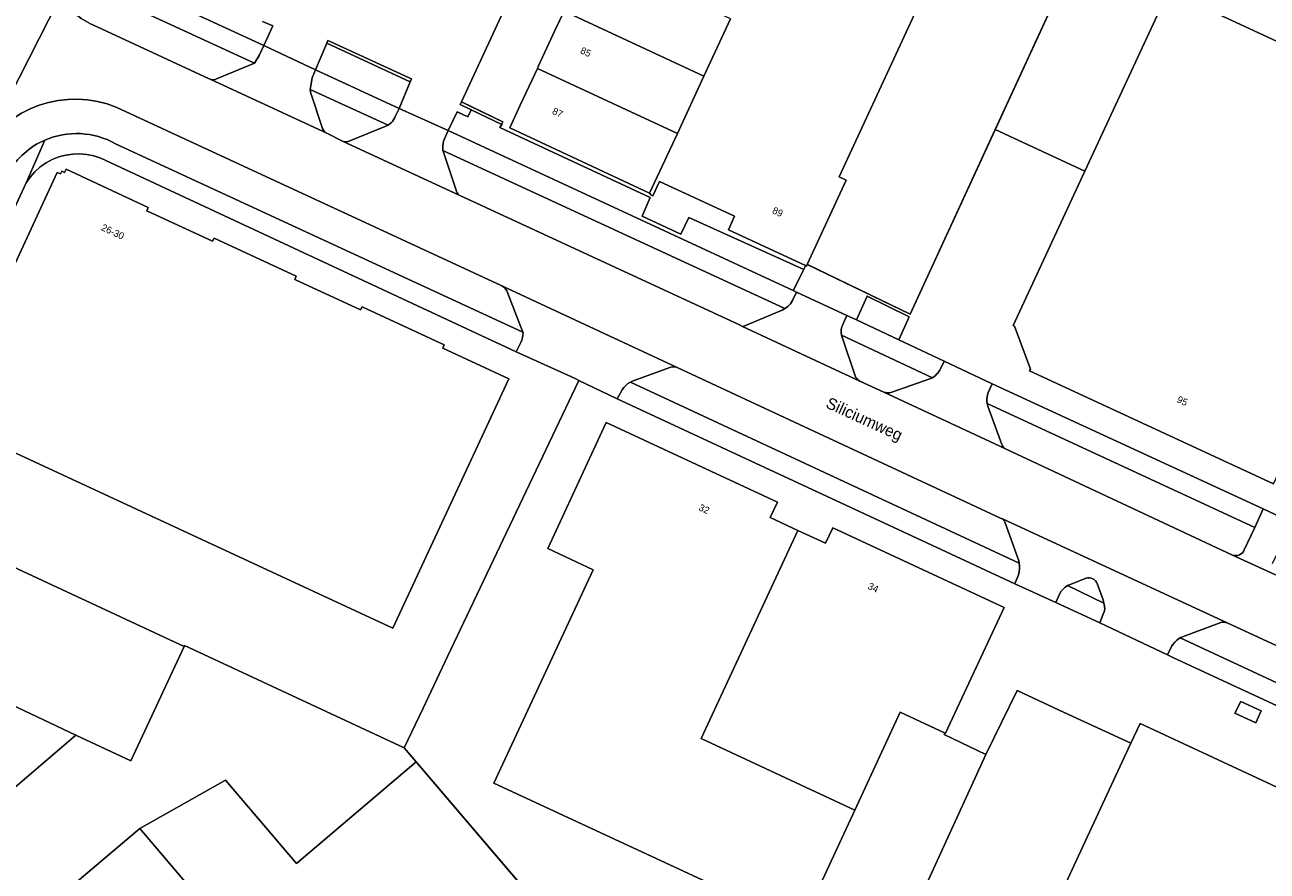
# Model space of a CAD drawing. Header units: metres. Extents: x 151448 to 154749, y 463108 to 465296.
# Tile 81 of 256: x 152192 to 152327, y 463931 to 464022. Entities that reach past the tile are written whole.
import ezdxf
from ezdxf.enums import TextEntityAlignment as Align

# ---------------------------------------------------------------- set-up
doc = ezdxf.new("R2010")
doc.units = ezdxf.units.M
for name, color, linetype, lineweight in [('B-PV-GR-BEPLANTING_CULTUUR_BODEMBEDEKKER-GV', 253, 'Continuous', 9), ('B-PV-GR-GROENVOORZIENING-GV', 253, 'Continuous', 9), ('B-PV-GR-HAAG-GV', 253, 'Continuous', 9), ('B-PV-IE-TERREINAFSCHEIDING_KUNSTMATIG_HEKWERK-G', 253, 'Continuous', 9), ('B-PV-IE-TERREINAFSCHEIDING_KUNSTMATIG_MUUR-G', 253, 'Continuous', 9), ('B-PV-IE-TERREINAFSCHEIDING_KUNSTMATIG_MUUR-GV', 253, 'Continuous', 9), ('B-PV-OG-BEBOUWING-GV', 1, 'Continuous', 9), ('B-PV-OG-BEBOUWING-T18', 2, 'Continuous', 9), ('B-PV-OG-TERREIN_ERF-GV', 253, 'Continuous', 9), ('B-PV-OG-TOPOGRAFIE-T18', 2, 'Continuous', 9), ('B-PV-VH-GESLOTENVERHARDING_ASFALT-GV', 253, 'Continuous', 9), ('B-PV-VH-OPENVERHARDING_BETONSTRAATSTEEN-GV', 253, 'Continuous', 9), ('B-PV-VH-OPENVERHARDING_TEGEL-GV', 253, 'Continuous', 9)]:
    doc.layers.add(name, color=color, linetype=linetype, lineweight=lineweight)
doc.styles.add('Drong', font='txt', dxfattribs={"height": 1.8})

msp = doc.modelspace()

# ---------------------------------------------------------------- linework, layer by layer
at = {"layer": 'B-PV-GR-BEPLANTING_CULTUUR_BODEMBEDEKKER-GV', "flags": 128}
for points in [[(152307.073, 463962.278), (152305.338, 463961.577), (152305.063, 463961.473)], [(152305.063, 463961.473), (152308.982, 463959.591), (152308.905, 463959.921), (152308.289, 463961.69)]]:
    msp.add_lwpolyline(points, dxfattribs=at)
at = {"layer": 'B-PV-GR-BEPLANTING_CULTUUR_BODEMBEDEKKER-GV'}
msp.add_lwpolyline([(152308.289, 463961.69, 0.3867486), (152307.073, 463962.278)], format="xyb", dxfattribs=at)
at = {"layer": 'B-PV-GR-GROENVOORZIENING-GV', "flags": 128}
for points in [[(152213.076, 464016.271), (152217.156, 464017.972), (152194.157, 464028.613), (152193.696, 464028.826)], [(152199.705, 464022.119), (152212.284, 464016.266), (152212.364, 464016.229)], [(152227.462, 464009.56), (152231.357, 464011.173), (152231.613, 464011.283), (152223.185, 464015.114), (152223.225, 464014.822), (152224.522, 464010.898)], [(152243.914, 463993.895), (152243.849, 463993.925), (152202.297, 464013.196)], [(152225.05, 464010.358), (152226.683, 464009.54)], [(152202.124, 464009.264), (152246.196, 463988.874), (152244.447, 463993.338)], [(152237.546, 464008.54), (152237.621, 464008.239), (152238.961, 464004.248)], [(152270.24, 463989.595), (152274.213, 463991.248), (152274.514, 463991.425), (152237.546, 464008.54)], [(152239.287, 464003.692), (152269.606, 463989.659), (152269.916, 463989.514)], [(152286.075, 463982.378), (152290.179, 463983.839), (152290.478, 463983.955), (152280.641, 463988.574), (152280.731, 463988.226), (152282.098, 463984.152)], [(152262.192, 463985.111), (152258.106, 463983.613), (152257.803, 463983.488), (152292.409, 463967.359), (152299.852, 463963.89), (152299.798, 463964.146), (152298.343, 463968.255)], [(152298.036, 463968.689), (152297.905, 463968.75), (152294.041, 463970.551), (152262.873, 463985.075)], [(152282.601, 463983.568), (152285.21, 463982.406)], [(152296.378, 463981.169), (152296.452, 463980.898), (152297.953, 463976.734)], [(152324.18, 463965.346), (152325.312, 463967.774), (152296.378, 463981.169)], [(152298.432, 463976.228), (152322.922, 463964.781)], [(152321.632, 463957.47), (152317.496, 463955.931), (152317.253, 463955.825), (152347.526, 463941.73), (152369.45, 463931.525)], [(152370.325, 463935.109), (152370.067, 463935.225), (152339.07, 463949.694), (152322.32, 463957.442)]]:
    msp.add_lwpolyline(points, dxfattribs=at)
at = {"layer": 'B-PV-GR-GROENVOORZIENING-GV'}
for points in [[(152196.018, 464024.86, 0.1007784), (152199.705, 464022.119)], [(152212.364, 464016.229, 0.2247656), (152213.076, 464016.271)], [(152202.297, 464013.196, 0.3770614), (152187.421, 464008.031)], [(152194.51, 464009.652, -0.2348499), (152202.124, 464009.264)], [(152224.522, 464010.898, 0.1704115), (152225.05, 464010.358)], [(152190.565, 464006.169, -0.1575057), (152194.51, 464009.652)], [(152226.683, 464009.54, 0.2131182), (152227.462, 464009.56)], [(152238.961, 464004.248, 0.129327), (152239.287, 464003.692)], [(152244.447, 463993.338, 0.1725151), (152243.914, 463993.895)], [(152269.916, 463989.514, 0.1699347), (152270.24, 463989.595)], [(152262.873, 463985.075, 0.1674766), (152262.192, 463985.111)], [(152282.098, 463984.152, 0.1169403), (152282.601, 463983.568)], [(152285.21, 463982.406, 0.1572478), (152286.075, 463982.378)], [(152297.953, 463976.734, 0.1878153), (152298.432, 463976.228)], [(152298.343, 463968.255, 0.2092745), (152298.036, 463968.689)], [(152322.922, 463964.781, 0.4044308), (152324.18, 463965.346)], [(152322.32, 463957.442, 0.1627578), (152321.632, 463957.47)]]:
    msp.add_lwpolyline(points, format="xyb", dxfattribs=at)
at = {"layer": 'B-PV-GR-HAAG-GV', "flags": 128}
for points in [[(152213.076, 464016.271), (152217.156, 464017.972), (152194.157, 464028.613), (152193.696, 464028.826)], [(152199.705, 464022.119), (152212.284, 464016.266), (152212.364, 464016.229)], [(152227.462, 464009.56), (152231.357, 464011.173), (152231.613, 464011.283), (152223.185, 464015.114), (152223.225, 464014.822), (152224.522, 464010.898)], [(152243.914, 463993.895), (152243.849, 463993.925), (152202.297, 464013.196)], [(152225.05, 464010.358), (152226.683, 464009.54)], [(152202.124, 464009.264), (152246.196, 463988.874), (152244.447, 463993.338)], [(152270.24, 463989.595), (152274.213, 463991.248), (152274.514, 463991.425), (152237.546, 464008.54), (152237.621, 464008.239), (152238.961, 464004.248)], [(152239.287, 464003.692), (152269.606, 463989.659), (152269.916, 463989.514)], [(152290.478, 463983.955), (152280.641, 463988.574), (152280.731, 463988.226), (152282.098, 463984.152)], [(152262.192, 463985.111), (152258.106, 463983.613), (152257.803, 463983.488), (152292.409, 463967.359), (152299.852, 463963.89), (152299.798, 463964.146), (152298.343, 463968.255)], [(152294.041, 463970.551), (152262.873, 463985.075)], [(152282.601, 463983.568), (152285.21, 463982.406)], [(152286.075, 463982.378), (152290.179, 463983.839), (152290.478, 463983.955)], [(152324.18, 463965.346), (152325.312, 463967.774), (152296.378, 463981.169), (152296.452, 463980.898), (152297.953, 463976.734)], [(152298.432, 463976.228), (152322.922, 463964.781)], [(152298.036, 463968.689), (152297.905, 463968.75), (152294.041, 463970.551)], [(152321.632, 463957.47), (152317.496, 463955.931), (152317.253, 463955.825), (152347.526, 463941.73), (152369.45, 463931.525), (152370.562, 463933.875)], [(152370.325, 463935.109), (152370.067, 463935.225), (152339.07, 463949.694), (152322.32, 463957.442)]]:
    msp.add_lwpolyline(points, dxfattribs=at)
at = {"layer": 'B-PV-GR-HAAG-GV'}
for points in [[(152196.018, 464024.86, 0.1007784), (152199.705, 464022.119)], [(152212.364, 464016.229, 0.2247656), (152213.076, 464016.271)], [(152202.297, 464013.196, 0.3770614), (152187.421, 464008.031)], [(152194.51, 464009.652, -0.2348499), (152202.124, 464009.264)], [(152224.522, 464010.898, 0.1704115), (152225.05, 464010.358)], [(152190.565, 464006.169, -0.1575057), (152194.51, 464009.652)], [(152226.683, 464009.54, 0.2131182), (152227.462, 464009.56)], [(152238.961, 464004.248, 0.129327), (152239.287, 464003.692)], [(152244.447, 463993.338, 0.1725151), (152243.914, 463993.895)], [(152269.916, 463989.514, 0.1699347), (152270.24, 463989.595)], [(152262.873, 463985.075, 0.1674766), (152262.192, 463985.111)], [(152282.098, 463984.152, 0.1169403), (152282.601, 463983.568)], [(152285.21, 463982.406, 0.1572478), (152286.075, 463982.378)], [(152297.953, 463976.734, 0.1878153), (152298.432, 463976.228)], [(152298.343, 463968.255, 0.2092745), (152298.036, 463968.689)], [(152322.922, 463964.781, 0.4044308), (152324.18, 463965.346)], [(152322.32, 463957.442, 0.1627578), (152321.632, 463957.47)]]:
    msp.add_lwpolyline(points, format="xyb", dxfattribs=at)
at = {"layer": 'B-PV-IE-TERREINAFSCHEIDING_KUNSTMATIG_HEKWERK-G', "flags": 128}
for points in [[(152337.831, 463986.691), (152338.051, 463986.589), (152353.515, 464020.02), (152312.519, 464043.974), (152288.058, 463990.838), (152276.969, 463996.195)], [(152297.244, 464010.791), (152306.925, 464006.298)], [(152238.05, 463953.794), (152248.259, 463975.288)], [(152233.362, 463943.925), (152209.601, 463955.001)], [(152235.395, 463948.206), (152238.05, 463953.794)], [(152299.608, 463950.119), (152296.227, 463943.206)], [(152233.362, 463943.925), (152235.395, 463948.206)], [(152311.921, 463944.418), (152304.15, 463948.009)], [(152296.227, 463943.206), (152291.748, 463945.373)], [(152266.791, 463904.686), (152233.362, 463943.925)], [(152274.395, 463895.922), (152287.489, 463924.068), (152296.227, 463943.206)], [(152234.64, 463942.424), (152221.698, 463931.423)], [(152204.785, 463935.221), (152214.029, 463940.445), (152221.698, 463931.423)]]:
    msp.add_lwpolyline(points, dxfattribs=at)
at = {"layer": 'B-PV-IE-TERREINAFSCHEIDING_KUNSTMATIG_MUUR-G', "flags": 128}
for points in [[(152224.971, 464020.14), (152225.104, 464020.441), (152225.436, 464020.288)], [(152234.002, 464015.969), (152224.971, 464020.14)], [(152225.436, 464020.288), (152233.9, 464016.378)], [(152233.9, 464016.378), (152234.126, 464016.272), (152234.002, 464015.969)], [(152239.532, 464013.78), (152239.393, 464013.492)], [(152239.393, 464013.492), (152240.589, 464012.916)], [(152243.896, 464011.335), (152244.033, 464011.624), (152239.532, 464013.78)], [(152243.896, 464011.335), (152240.589, 464012.916)]]:
    msp.add_lwpolyline(points, dxfattribs=at)
at = {"layer": 'B-PV-IE-TERREINAFSCHEIDING_KUNSTMATIG_MUUR-GV', "flags": 128}
for points in [[(152224.971, 464020.14), (152234.002, 464015.969), (152234.126, 464016.272), (152233.9, 464016.378), (152225.436, 464020.288), (152225.104, 464020.441)], [(152239.532, 464013.78), (152239.393, 464013.492), (152240.589, 464012.916), (152243.896, 464011.335), (152243.926, 464011.399), (152244.033, 464011.624), (152240.632, 464013.253)]]:
    msp.add_lwpolyline(points, close=True, dxfattribs=at)
at = {"layer": 'B-PV-OG-BEBOUWING-GV', "flags": 128}
msp.add_lwpolyline([(152268.646, 464022.757), (152265.765, 464016.564), (152262.884, 464010.372), (152259.877, 464003.907), (152259.986, 464003.856), (152259.945, 464003.77), (152260.232, 464003.635), (152260.948, 464005.179), (152269.07, 464001.413), (152268.403, 463999.963), (152276.737, 463996.076), (152276.847, 463996.026), (152276.933, 463996.212), (152281.147, 464005.32), (152280.385, 464005.672), (152294.224, 464035.584)], dxfattribs=at)
for points in [[(152265.765, 464016.564), (152268.646, 464022.757), (152253.51, 464029.798), (152251.679, 464025.841), (152250.634, 464023.603)], [(152334.633, 463988.162), (152345.703, 464011.992), (152315.982, 464025.811), (152306.925, 464006.298), (152299.183, 463989.617), (152299.329, 463989.526), (152301.051, 463984.884), (152300.974, 463984.708), (152327.342, 463972.468)], [(152265.765, 464016.564), (152250.634, 464023.603), (152249.657, 464021.511), (152247.887, 464017.677), (152247.761, 464017.406), (152262.884, 464010.372)], [(152262.884, 464010.372), (152247.761, 464017.406), (152245.899, 464013.419), (152244.767, 464010.992), (152259.877, 464003.907)], [(152205.665, 464002.376), (152196.798, 464006.51), (152196.637, 464006.167), (152196.348, 464006.307), (152196.199, 464006), (152195.847, 464006.154), (152186.9, 463986.858), (152187.235, 463986.7), (152183.791, 463979.284), (152232.115, 463956.869), (152244.671, 463983.84), (152237.533, 463987.163), (152237.692, 463987.508), (152228.82, 463991.63), (152228.643, 463991.29), (152221.521, 463994.588), (152221.677, 463994.929), (152212.811, 463999.065), (152212.633, 463998.724), (152205.518, 464002.022)], [(152276.133, 463924.744), (152276.258, 463924.686), (152282.079, 463937.208), (152265.47, 463944.931), (152275.914, 463967.443), (152272.925, 463968.833), (152273.699, 463970.491), (152255.199, 463979.102), (152248.88, 463965.488), (152253.767, 463963.193), (152243.047, 463940.128)], [(152291.83, 463945.529), (152291.884, 463945.504), (152298.206, 463959.113), (152279.678, 463967.712), (152278.907, 463966.051), (152275.914, 463967.443), (152265.47, 463944.931), (152282.079, 463937.208), (152286.992, 463947.778)], [(152197.842, 463945.304), (152203.807, 463942.536), (152209.556, 463954.904), (152184.714, 463966.446), (152184.679, 463966.371), (152179.109, 463954.38), (152179.034, 463954.214)], [(152184.667, 463927.302), (152184.99, 463927.575), (152181.657, 463931.462), (152197.842, 463945.304), (152179.034, 463954.214), (152179.109, 463954.38), (152172.725, 463957.346), (152173.274, 463958.503), (152172.884, 463958.681), (152172.841, 463958.588), (152168.128, 463948.469), (152167.588, 463947.308), (152167.982, 463947.127), (152168.149, 463947.49), (152171.515, 463945.962), (152170.536, 463943.861), (152184.654, 463927.314)], [(152346.207, 463935.995), (152345.693, 463934.92), (152345.834, 463934.858), (152344.494, 463931.857), (152312.919, 463946.564), (152311.921, 463944.418), (152303.915, 463927.198), (152335.919, 463912.294), (152335.961, 463912.307), (152344.86, 463908.189), (152355.107, 463894.626), (152322.996, 463870.323), (152330.756, 463860.061), (152330.83, 463859.963), (152358.92, 463881.252), (152357.622, 463882.965), (152358.228, 463883.424), (152361.606, 463885.985), (152362.277, 463884.979), (152378.932, 463920.775), (152369.487, 463925.168), (152367.022, 463926.314)], [(152204.785, 463935.221), (152189.5, 463922.29), (152189.441, 463922.358), (152189.109, 463922.079), (152195.26, 463914.851), (152194.715, 463914.388), (152196.826, 463911.925), (152196.555, 463911.687), (152196.753, 463911.458), (152197.564, 463912.126), (152198.344, 463911.214), (152213.935, 463924.441)]]:
    msp.add_lwpolyline(points, close=True, dxfattribs=at)
at = {"layer": 'B-PV-OG-TERREIN_ERF-GV', "flags": 128}
for points in [[(152276.933, 463996.212), (152288.058, 463990.838), (152297.244, 464010.791), (152312.519, 464043.974), (152312.154, 464044.204), (152305.711, 464030.192), (152294.307, 464035.545), (152294.224, 464035.584), (152280.385, 464005.672), (152281.147, 464005.32)], [(152297.244, 464010.791), (152306.925, 464006.298), (152315.982, 464025.811), (152345.703, 464011.992), (152334.633, 463988.162), (152337.831, 463986.691), (152338.051, 463986.589), (152353.515, 464020.02), (152312.519, 464043.974)], [(152234.002, 464015.969), (152224.971, 464020.14), (152223.778, 464017.266), (152232.821, 464013.083)], [(152238.112, 464010.71), (152275.403, 463993.4), (152276.565, 463995.653), (152264.144, 464001.292), (152263.275, 463999.482), (152259.097, 464001.431), (152259.95, 464003.429), (152243.699, 464010.999), (152243.896, 464011.335), (152240.589, 464012.916), (152240.228, 464012.156), (152239.085, 464012.707)], [(152205.665, 464002.376), (152205.518, 464002.022), (152212.633, 463998.724), (152212.811, 463999.065), (152221.677, 463994.929), (152221.521, 463994.588), (152228.643, 463991.29), (152228.82, 463991.63), (152237.692, 463987.508), (152237.533, 463987.163), (152244.671, 463983.84), (152232.115, 463956.869), (152183.791, 463979.284), (152187.235, 463986.7), (152186.9, 463986.858), (152195.847, 464006.154), (152196.199, 464006), (152196.348, 464006.307), (152196.637, 464006.167), (152196.798, 464006.51)], [(152282.259, 463990.232), (152286.819, 463988.066), (152287.933, 463990.556), (152283.412, 463992.779)], [(152197.842, 463945.304), (152181.657, 463931.462), (152184.99, 463927.575), (152184.667, 463927.302), (152189.109, 463922.079), (152189.441, 463922.358), (152189.5, 463922.29), (152204.785, 463935.221), (152214.029, 463940.445), (152221.698, 463931.423), (152234.64, 463942.424), (152233.362, 463943.925), (152209.601, 463955.001), (152209.556, 463954.904), (152203.807, 463942.536)], [(152296.227, 463943.206), (152287.489, 463924.068), (152274.395, 463895.922), (152278.882, 463890.556), (152284.136, 463884.68), (152314.944, 463848.222), (152322.756, 463854.071), (152330.756, 463860.061), (152322.996, 463870.323), (152355.107, 463894.626), (152344.86, 463908.189), (152335.961, 463912.307), (152335.919, 463912.294), (152303.915, 463927.198), (152311.921, 463944.418), (152304.15, 463948.009), (152299.608, 463950.119)], [(152323.806, 463948.93), (152323.167, 463947.664), (152325.443, 463946.636), (152326.002, 463947.919)], [(152323.806, 463948.93), (152326.002, 463947.919), (152325.443, 463946.636), (152323.167, 463947.664)], [(152282.079, 463937.208), (152276.258, 463924.686), (152276.133, 463924.744), (152266.791, 463904.686), (152274.395, 463895.922), (152287.489, 463924.068), (152296.227, 463943.206), (152291.748, 463945.373), (152291.83, 463945.529), (152286.992, 463947.778)], [(152234.64, 463942.424), (152221.698, 463931.423), (152214.029, 463940.445), (152204.785, 463935.221), (152213.935, 463924.441), (152223.084, 463913.662), (152207.838, 463900.719), (152207.902, 463900.663), (152207.582, 463900.39), (152209.676, 463897.942), (152209.997, 463898.214), (152210.057, 463898.143), (152225.289, 463911.134), (152246.144, 463928.921)]]:
    msp.add_lwpolyline(points, close=True, dxfattribs=at)
for points in [[(152195.065, 464030.565), (152218.182, 464019.868), (152219.161, 464021.995), (152218.048, 464022.482)], [(152218.048, 464022.482), (152219.161, 464021.995), (152218.182, 464019.868), (152223.778, 464017.266), (152224.971, 464020.14), (152225.104, 464020.441), (152225.436, 464020.288), (152233.9, 464016.378), (152234.126, 464016.272), (152234.002, 464015.969), (152232.821, 464013.083), (152238.112, 464010.71), (152239.085, 464012.707), (152240.228, 464012.156), (152240.589, 464012.916), (152239.393, 464013.492), (152239.532, 464013.78), (152244.299, 464024.051)], [(152244.299, 464024.051), (152239.532, 464013.78), (152240.632, 464013.253), (152244.033, 464011.624), (152243.926, 464011.399), (152243.896, 464011.335), (152243.699, 464010.999), (152259.95, 464003.429), (152259.097, 464001.431), (152263.275, 463999.482), (152264.144, 464001.292), (152276.565, 463995.653), (152276.737, 463996.076), (152268.403, 463999.963), (152269.07, 464001.413), (152260.948, 464005.179), (152260.232, 464003.635), (152259.945, 464003.77), (152259.986, 464003.856), (152259.877, 464003.907), (152244.767, 464010.992), (152245.899, 464013.419), (152247.761, 464017.406), (152247.887, 464017.677), (152249.657, 464021.511), (152250.634, 464023.603)], [(152327.342, 463972.468), (152300.974, 463984.708), (152301.051, 463984.884), (152299.329, 463989.526), (152299.183, 463989.617), (152306.925, 464006.298), (152297.244, 464010.791), (152288.058, 463990.838), (152276.933, 463996.212), (152276.847, 463996.026), (152276.737, 463996.076), (152276.565, 463995.653), (152275.403, 463993.4), (152275.775, 463993.227), (152281.202, 463990.671), (152282.259, 463990.232), (152283.412, 463992.779), (152287.933, 463990.556), (152286.819, 463988.066), (152291.725, 463985.747), (152296.921, 463983.311), (152326.209, 463969.76), (152329.343, 463968.307)], [(152184.714, 463966.446), (152209.556, 463954.904), (152209.601, 463955.001), (152233.362, 463943.925), (152235.395, 463948.206), (152238.05, 463953.794), (152252.242, 463983.673), (152251.841, 463983.867), (152245.472, 463986.764), (152200.538, 464007.689), (152199.809, 464007.938), (152199.058, 464008.098), (152198.294, 464008.173), (152197.525, 464008.151), (152196.76, 464008.04), (152196.018, 464007.845), (152195.307, 464007.56), (152194.627, 464007.191), (152194, 464006.747), (152193.432, 464006.231), (152192.925, 464005.653), (152192.489, 464005.018), (152181.143, 463980.538)], [(152347.352, 463939.404), (152316.454, 463953.693), (152315.881, 463953.991), (152308.556, 463957.44), (152303.801, 463959.649), (152299.374, 463961.684), (152291.405, 463965.391), (152256.387, 463981.671), (152252.242, 463983.673), (152238.05, 463953.794), (152235.395, 463948.206), (152233.362, 463943.925), (152234.64, 463942.424), (152246.144, 463928.921)], [(152276.133, 463924.744), (152243.047, 463940.128), (152253.767, 463963.193), (152248.88, 463965.488), (152255.199, 463979.102), (152273.699, 463970.491), (152272.925, 463968.833), (152275.914, 463967.443), (152278.907, 463966.051), (152279.678, 463967.712), (152298.206, 463959.113), (152291.884, 463945.504), (152291.83, 463945.529), (152291.748, 463945.373), (152296.227, 463943.206), (152299.608, 463950.119), (152304.15, 463948.009), (152311.921, 463944.418), (152312.919, 463946.564), (152344.494, 463931.857)]]:
    msp.add_lwpolyline(points, dxfattribs=at)
at = {"layer": 'B-PV-VH-GESLOTENVERHARDING_ASFALT-GV', "flags": 128}
for points in [[(152161.979, 463953.1), (152164.909, 463959.402), (152170.863, 463972.366), (152171.063, 463972.787), (152171.585, 463973.888), (152177.498, 463986.653), (152187.421, 464008.031), (152196.018, 464024.86)], [(152196.018, 464024.86), (152187.421, 464008.031)], [(152384.909, 463936.202), (152383.965, 463936.521), (152383.042, 463936.898), (152341.828, 463956.025), (152341.731, 463956.07), (152328.417, 463962.259), (152328.388, 463962.272), (152327.724, 463962.579), (152327.483, 463962.69), (152322.922, 463964.781), (152298.432, 463976.228), (152297.227, 463976.791), (152285.21, 463982.406), (152282.601, 463983.568), (152269.916, 463989.514), (152269.606, 463989.659), (152239.287, 464003.692), (152226.683, 464009.54), (152225.05, 464010.358), (152212.364, 464016.229), (152212.284, 464016.266), (152199.705, 464022.119)], [(152202.297, 464013.196), (152243.849, 463993.925), (152243.914, 463993.895), (152262.873, 463985.075), (152294.041, 463970.551), (152297.905, 463968.75), (152298.036, 463968.689), (152322.32, 463957.442), (152339.07, 463949.694), (152370.067, 463935.225), (152370.325, 463935.109), (152374.393, 463933.275), (152380.224, 463930.544), (152382.018, 463929.656)]]:
    msp.add_lwpolyline(points, dxfattribs=at)
at = {"layer": 'B-PV-VH-GESLOTENVERHARDING_ASFALT-GV'}
for points in [[(152199.705, 464022.119, -0.1007784), (152196.018, 464024.86)], [(152187.421, 464008.031, -0.3770614), (152202.297, 464013.196)]]:
    msp.add_lwpolyline(points, format="xyb", dxfattribs=at)
at = {"layer": 'B-PV-VH-OPENVERHARDING_BETONSTRAATSTEEN-GV', "flags": 128}
for points in [[(152224.522, 464010.898), (152223.225, 464014.822), (152223.185, 464015.114), (152223.413, 464016.394), (152223.778, 464017.266), (152218.182, 464019.868), (152217.673, 464018.797), (152217.156, 464017.972)], [(152217.156, 464017.972), (152213.076, 464016.271)], [(152212.364, 464016.229), (152225.05, 464010.358)], [(152238.961, 464004.248), (152237.621, 464008.239), (152237.546, 464008.54), (152237.516, 464008.791), (152237.52, 464009.045), (152237.552, 464009.298), (152237.614, 464009.547), (152237.703, 464009.782), (152238.112, 464010.71), (152232.821, 464013.083), (152232.383, 464012.218), (152232.307, 464012.027), (152232.205, 464011.849), (152232.085, 464011.68), (152231.943, 464011.529), (152231.787, 464011.396), (152231.613, 464011.283), (152231.357, 464011.173), (152227.462, 464009.56)], [(152226.683, 464009.54), (152239.287, 464003.692)], [(152262.873, 463985.075), (152243.914, 463993.895)], [(152244.447, 463993.338), (152246.196, 463988.874), (152246.225, 463988.86), (152246.147, 463988.302), (152246.076, 463988.022), (152245.969, 463987.756), (152245.472, 463986.764), (152251.841, 463983.867), (152252.242, 463983.673), (152256.387, 463981.671), (152256.921, 463982.658), (152257.103, 463982.902), (152257.312, 463983.124), (152257.547, 463983.32), (152257.803, 463983.488), (152258.106, 463983.613), (152262.192, 463985.111)], [(152275.775, 463993.227), (152275.338, 463992.308), (152275.237, 463992.131), (152275.119, 463991.965), (152274.987, 463991.809), (152274.842, 463991.667), (152274.683, 463991.538), (152274.514, 463991.425), (152274.213, 463991.248), (152270.24, 463989.595)], [(152282.098, 463984.152), (152280.731, 463988.226), (152280.641, 463988.574), (152280.596, 463988.869), (152280.595, 463989.018), (152280.607, 463989.166), (152280.633, 463989.313), (152280.673, 463989.457), (152280.727, 463989.596), (152280.793, 463989.73), (152281.202, 463990.671), (152275.775, 463993.227)], [(152269.916, 463989.514), (152282.601, 463983.568)], [(152297.953, 463976.734), (152296.452, 463980.898), (152296.378, 463981.169), (152296.352, 463981.409), (152296.347, 463981.644), (152296.374, 463981.884), (152296.423, 463982.12), (152296.494, 463982.347), (152296.921, 463983.311), (152291.725, 463985.747), (152291.276, 463984.771), (152291.166, 463984.614), (152291.046, 463984.465), (152290.917, 463984.324), (152290.779, 463984.192), (152290.632, 463984.068), (152290.478, 463983.955), (152290.179, 463983.839), (152286.075, 463982.378)], [(152285.21, 463982.406), (152297.227, 463976.791)], [(152297.227, 463976.791), (152298.432, 463976.228)], [(152322.32, 463957.442), (152298.036, 463968.689)], [(152327.236, 463963.88), (152328.433, 463966.332), (152329.343, 463968.307), (152326.209, 463969.76), (152325.312, 463967.774)], [(152298.343, 463968.255), (152299.798, 463964.146), (152299.852, 463963.89), (152299.881, 463963.578), (152299.876, 463963.262), (152299.845, 463962.947), (152299.778, 463962.64), (152299.374, 463961.684), (152303.801, 463959.649), (152304.232, 463960.618), (152304.396, 463960.871), (152304.592, 463961.098), (152304.814, 463961.298), (152305.063, 463961.473)], [(152325.312, 463967.774), (152324.18, 463965.346)], [(152322.922, 463964.781), (152327.483, 463962.69)], [(152305.063, 463961.473), (152305.338, 463961.577), (152307.073, 463962.278)], [(152308.289, 463961.69), (152308.905, 463959.921), (152308.982, 463959.591), (152309.076, 463959.255), (152309.098, 463958.916), (152309.041, 463958.644), (152308.925, 463958.391), (152308.556, 463957.44), (152315.881, 463953.991), (152316.352, 463954.947), (152316.489, 463955.16), (152316.654, 463955.356), (152316.836, 463955.533), (152317.226, 463955.837), (152317.253, 463955.825), (152317.496, 463955.931), (152321.632, 463957.47)]]:
    msp.add_lwpolyline(points, dxfattribs=at)
at = {"layer": 'B-PV-VH-OPENVERHARDING_BETONSTRAATSTEEN-GV'}
for points in [[(152213.076, 464016.271, -0.2247656), (152212.364, 464016.229)], [(152225.05, 464010.358, -0.1704115), (152224.522, 464010.898)], [(152227.462, 464009.56, -0.2131182), (152226.683, 464009.54)], [(152239.287, 464003.692, -0.129327), (152238.961, 464004.248)], [(152243.914, 463993.895, -0.1725151), (152244.447, 463993.338)], [(152270.24, 463989.595, -0.1699347), (152269.916, 463989.514)], [(152262.192, 463985.111, -0.1674766), (152262.873, 463985.075)], [(152282.601, 463983.568, -0.1169403), (152282.098, 463984.152)], [(152286.075, 463982.378, -0.1572478), (152285.21, 463982.406)], [(152298.432, 463976.228, -0.1878153), (152297.953, 463976.734)], [(152298.036, 463968.689, -0.2092745), (152298.343, 463968.255)], [(152324.18, 463965.346, -0.4044308), (152322.922, 463964.781)], [(152307.073, 463962.278, -0.3867486), (152308.289, 463961.69)], [(152321.632, 463957.47, -0.1627578), (152322.32, 463957.442)]]:
    msp.add_lwpolyline(points, format="xyb", dxfattribs=at)
at = {"layer": 'B-PV-VH-OPENVERHARDING_TEGEL-GV', "flags": 128}
for points in [[(152194.157, 464028.613), (152217.156, 464017.972), (152217.673, 464018.797), (152218.182, 464019.868), (152195.065, 464030.565)], [(152232.821, 464013.083), (152223.778, 464017.266), (152223.413, 464016.394), (152223.185, 464015.114), (152231.613, 464011.283), (152231.787, 464011.396), (152231.943, 464011.529), (152232.085, 464011.68), (152232.205, 464011.849), (152232.307, 464012.027), (152232.383, 464012.218)], [(152274.514, 463991.425), (152274.683, 463991.538), (152274.842, 463991.667), (152274.987, 463991.809), (152275.119, 463991.965), (152275.237, 463992.131), (152275.338, 463992.308), (152275.775, 463993.227), (152275.403, 463993.4), (152238.112, 464010.71), (152237.703, 464009.782), (152237.614, 464009.547), (152237.552, 464009.298), (152237.52, 464009.045), (152237.516, 464008.791), (152237.546, 464008.54)], [(152282.259, 463990.232), (152281.202, 463990.671), (152280.793, 463989.73), (152280.727, 463989.596), (152280.673, 463989.457), (152280.633, 463989.313), (152280.607, 463989.166), (152280.595, 463989.018), (152280.596, 463988.869), (152280.641, 463988.574), (152290.478, 463983.955), (152290.632, 463984.068), (152290.779, 463984.192), (152290.917, 463984.324), (152291.046, 463984.465), (152291.166, 463984.614), (152291.276, 463984.771), (152291.725, 463985.747), (152286.819, 463988.066)], [(152256.387, 463981.671), (152291.405, 463965.391), (152299.374, 463961.684), (152299.778, 463962.64), (152299.845, 463962.947), (152299.876, 463963.262), (152299.881, 463963.578), (152299.852, 463963.89), (152292.409, 463967.359), (152257.803, 463983.488), (152257.547, 463983.32), (152257.312, 463983.124), (152257.103, 463982.902), (152256.921, 463982.658)], [(152296.378, 463981.169), (152325.312, 463967.774), (152326.209, 463969.76), (152296.921, 463983.311), (152296.494, 463982.347), (152296.423, 463982.12), (152296.374, 463981.884), (152296.347, 463981.644), (152296.352, 463981.409)], [(152308.982, 463959.591), (152305.063, 463961.473), (152304.814, 463961.298), (152304.592, 463961.098), (152304.396, 463960.871), (152304.232, 463960.618), (152303.801, 463959.649), (152308.556, 463957.44), (152308.925, 463958.391), (152309.041, 463958.644), (152309.098, 463958.916), (152309.076, 463959.255)], [(152368.552, 463929.551), (152369.45, 463931.525), (152347.526, 463941.73), (152317.253, 463955.825), (152317.226, 463955.837), (152316.836, 463955.533), (152316.654, 463955.356), (152316.489, 463955.16), (152316.352, 463954.947), (152315.881, 463953.991), (152316.454, 463953.693), (152347.352, 463939.404), (152348.456, 463938.93)]]:
    msp.add_lwpolyline(points, close=True, dxfattribs=at)
at = {"layer": 'B-PV-VH-OPENVERHARDING_TEGEL-GV'}
for points in [[(152202.124, 464009.264, 0.2348499), (152194.51, 464009.652)], [(152194.51, 464009.652, 0.1575057), (152190.565, 464006.169)]]:
    msp.add_lwpolyline(points, format="xyb", dxfattribs=at)
at = {"layer": 'B-PV-VH-OPENVERHARDING_TEGEL-GV', "flags": 128}
for points in [[(152190.565, 464006.169), (152179.246, 463981.728), (152179.229, 463981.692), (152179.636, 463981.32), (152179.867, 463981.156), (152180.116, 463981.018), (152181.143, 463980.538), (152192.489, 464005.018), (152194.51, 464009.652)], [(152194.51, 464009.652), (152192.489, 464005.018), (152192.925, 464005.653), (152193.432, 464006.231), (152194, 464006.747), (152194.627, 464007.191), (152195.307, 464007.56), (152196.018, 464007.845), (152196.76, 464008.04), (152197.525, 464008.151), (152198.294, 464008.173), (152199.058, 464008.098), (152199.809, 464007.938), (152200.538, 464007.689), (152245.472, 463986.764), (152245.969, 463987.756), (152246.076, 463988.022), (152246.147, 463988.302), (152246.225, 463988.86), (152246.196, 463988.874), (152202.124, 464009.264)]]:
    msp.add_lwpolyline(points, dxfattribs=at)

# ---------------------------------------------------------------- texts
at = {"layer": 'B-PV-OG-BEBOUWING-T18', "style": 'Drong'}
for s, rotation, p in [('85', 335.2, (152252.987, 464019.181)), ('87', 335, (152249.946, 464012.631)), ('89', 335, (152273.735, 464001.89)), ('26-30', 335, (152201.847, 463999.743)), ('95', 335.1, (152317.493, 463981.45)), ('32', 335, (152265.784, 463969.763)), ('34', 335.1, (152284.068, 463961.265))]:
    msp.add_text(s, height=0.75, rotation=rotation, dxfattribs=at).set_placement(p, align=Align.MIDDLE)
at = {"layer": 'B-PV-OG-TOPOGRAFIE-T18', "style": 'Drong'}
msp.add_text('Siliciumweg', height=1.25, rotation=335.4, dxfattribs=at).set_placement((152283.047, 463979.357), align=Align.MIDDLE)

doc.saveas('drawing.dxf')
